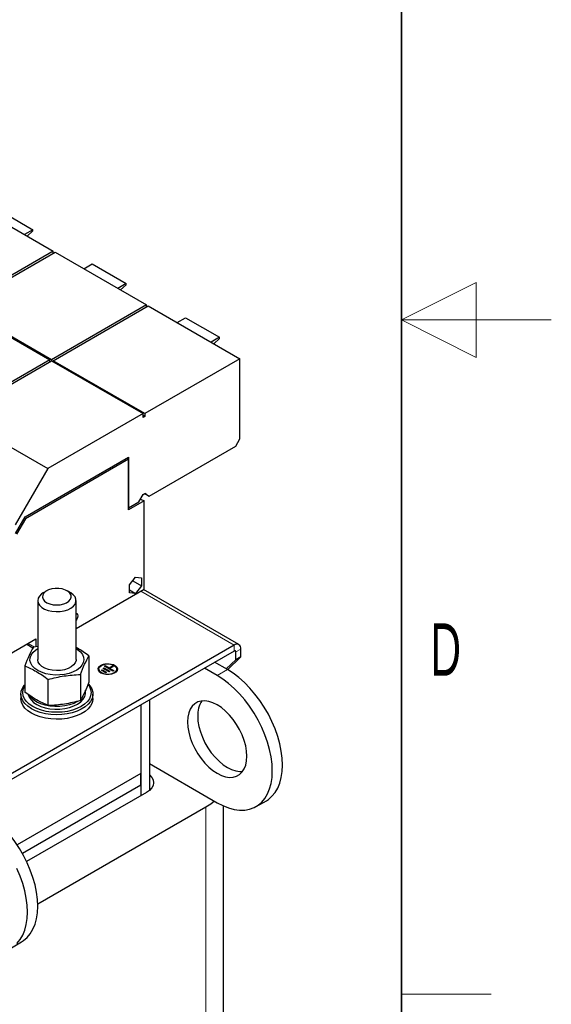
# Model space of a CAD drawing. Header units: millimetres. Extents: x 5 to 418, y 2 to 292.
# Tile 28 of 31: x 383 to 418, y 102 to 167. Entities that reach past the tile are written whole.
import ezdxf

# ---------------------------------------------------------------- set-up
doc = ezdxf.new("R2010")
doc.units = ezdxf.units.MM
doc.layers.add('SLD-0', color=7, linetype='Continuous')
doc.styles.add('SLDTEXTSTYLE0', font='TXT', dxfattribs={"width": 0.605})

msp = doc.modelspace()

# ---------------------------------------------------------------- linework, layer by layer
at = {"color": 7, "linetype": 'Continuous', "lineweight": 25}
for p, q in [((378.6815, 155.3729), (384.7909, 151.846)), ((381.1705, 154.5826), (383.4333, 153.2764)), ((383.4333, 153.2764), (382.8732, 152.9531)), ((383.0505, 152.8507), (383.4333, 153.1901)), ((383.4333, 153.1901), (383.4333, 153.2764)), ((384.7909, 151.846), (378.4552, 148.1885)), ((384.7909, 151.7154), (384.7909, 151.846)), ((378.5684, 148.1232), (384.9041, 151.7807)), ((384.9041, 151.7807), (391.0135, 148.2538)), ((386.833, 150.6671), (387.3931, 150.9904)), ((387.3931, 150.9904), (389.6558, 149.6842)), ((389.6558, 149.6842), (389.0958, 149.3609)), ((389.2731, 149.2585), (389.6558, 149.5979)), ((389.6558, 149.5979), (389.6558, 149.6842)), ((378.4552, 148.1232), (384.5646, 144.5963)), ((384.6778, 144.5963), (378.5684, 148.1232)), ((391.0135, 148.2538), (384.6778, 144.5963)), ((384.7909, 144.531), (391.1266, 148.1885)), ((391.0135, 148.1232), (391.0135, 148.2538)), ((391.1266, 148.1885), (397.236, 144.6616)), ((393.0556, 147.0749), (393.6156, 147.3982)), ((393.6156, 147.3982), (395.8784, 146.092)), ((395.8784, 146.092), (395.3183, 145.7687)), ((395.4956, 145.6663), (395.8784, 146.0057)), ((395.8784, 146.0057), (395.8784, 146.092)), ((384.5646, 144.5963), (378.2061, 140.9256)), ((384.5646, 144.4657), (384.5646, 144.5963)), ((384.6778, 144.5963), (384.6778, 144.531)), ((397.236, 144.6616), (390.9003, 141.0041)), ((397.236, 139.3182), (397.236, 144.6616)), ((378.3192, 140.8603), (384.6778, 144.531)), ((384.6778, 144.531), (390.7872, 141.0041)), ((390.9003, 141.0041), (384.7909, 144.531)), ((384.7909, 144.531), (384.7909, 144.4657)), ((378.3192, 140.8603), (384.4286, 137.3334)), ((390.7872, 141.0041), (384.4286, 137.3334)), ((390.7872, 140.7428), (390.7872, 141.0041)), ((390.9003, 140.8082), (390.7872, 140.8735)), ((390.9003, 140.8082), (390.7872, 140.7428)), ((390.9003, 141.0041), (390.9003, 140.8082)), ((391.1832, 135.4974), (396.9532, 138.8283)), ((396.9532, 138.8283), (397.236, 139.3182)), ((382.9242, 134.1133), (389.8142, 138.0908)), ((389.6926, 138.0206), (389.8085, 137.9536)), ((389.8142, 138.0908), (389.8142, 134.7071)), ((389.8085, 137.9536), (382.9253, 133.9801)), ((389.8085, 134.5699), (389.8085, 137.9536)), ((384.4286, 137.3334), (382.2528, 133.5647)), ((390.5043, 135.1055), (390.7872, 135.5954)), ((390.7872, 135.5954), (390.9003, 135.6607)), ((390.9003, 135.6607), (391.1832, 135.4974)), ((391.0135, 135.5953), (390.9003, 135.6607)), ((391.0135, 135.5953), (391.1832, 135.4974)), ((390.8438, 135.1675), (389.8085, 134.5699)), ((389.8142, 134.7071), (390.5043, 135.1055)), ((390.616, 135.299), (390.8438, 135.1675)), ((390.8438, 129.2754), (390.8438, 135.1675)), ((382.2736, 132.9865), (382.9242, 134.1133)), ((389.8085, 134.7103), (389.8142, 134.7071)), ((382.9253, 133.9801), (382.3322, 132.9527)), ((382.8668, 134.0139), (382.9253, 133.9801)), ((389.8736, 129.5729), (390.2781, 130.076)), ((389.8736, 129.0336), (389.8736, 129.5729)), ((390.0903, 129.8424), (390.6825, 129.5005)), ((390.2781, 130.076), (390.6825, 130.0398)), ((390.6825, 129.5005), (390.2781, 128.9974)), ((390.6825, 130.0398), (390.6825, 129.5005)), ((384.3496, 129.1719), (384.1233, 129.0412)), ((385.9337, 129.0412), (385.7074, 129.1719)), ((386.3085, 126.6572), (390.8438, 129.2754)), ((389.8736, 129.2309), (390.2781, 128.9974)), ((390.2781, 128.9974), (389.8736, 129.0336)), ((397.1713, 125.5777), (390.8049, 129.2529)), ((383.7485, 128.5188), (383.7485, 124.5863)), ((386.3085, 124.5863), (386.3085, 128.5188)), ((379.6234, 123.6472), (383.6228, 125.956)), ((396.8513, 125.546), (379.7676, 115.6838)), ((383.0198, 125.6079), (383.4339, 125.3689)), ((383.6228, 125.956), (383.6228, 125.4349)), ((396.8513, 125.1541), (379.7676, 115.2919)), ((383.7485, 125.4619), (383.4608, 125.4001)), ((396.9645, 124.5661), (396.9645, 125.0887)), ((397.3039, 124.7621), (397.3039, 125.2847)), ((387.17, 124.8263), (387.17, 123.0753)), ((396.3988, 123.9129), (395.55, 124.4028)), ((396.3281, 123.9537), (396.9645, 124.5661)), ((396.4129, 123.9047), (397.3039, 124.7621)), ((397.3039, 124.7621), (396.9645, 124.5661)), ((382.887, 124.1638), (382.887, 122.4128)), ((386.5962, 123.5901), (386.5962, 121.839)), ((387.8226, 123.9458), (387.8226, 123.9328)), ((387.9992, 123.8653), (388.0559, 123.8979)), ((388.2816, 123.7017), (387.9992, 123.8653)), ((388.0106, 123.8587), (388.0559, 123.8848)), ((388.0559, 123.8979), (388.3383, 123.7343)), ((388.0559, 123.8848), (388.0559, 123.8979)), ((388.0559, 123.8848), (388.3269, 123.7278)), ((388.1128, 123.9958), (388.1694, 124.0284)), ((388.5081, 123.7668), (388.1128, 123.9958)), ((388.1241, 123.9892), (388.1694, 124.0153)), ((388.1694, 124.0284), (388.5647, 123.7994)), ((388.1694, 124.0153), (388.1694, 124.0284)), ((388.1694, 124.0153), (388.5534, 123.7929)), ((388.1981, 124.1427), (388.2547, 124.1753)), ((388.7628, 123.8155), (388.1981, 124.1427)), ((388.2094, 124.1361), (388.2547, 124.1622)), ((388.2547, 124.1753), (388.5089, 124.0281)), ((388.2547, 124.1622), (388.2547, 124.1753)), ((388.2547, 124.1622), (388.5089, 124.015)), ((388.3383, 123.7343), (388.2816, 123.7017)), ((388.5647, 123.7994), (388.5081, 123.7668)), ((388.5089, 124.0281), (388.7355, 124.1584)), ((388.5089, 124.015), (388.7355, 124.1454)), ((388.5089, 124.015), (388.5089, 124.0281)), ((388.792, 124.1257), (388.5653, 123.9953)), ((388.5653, 123.9953), (388.8194, 123.8481)), ((388.5653, 123.9823), (388.5653, 123.9953)), ((388.5653, 123.9823), (388.8081, 123.8416)), ((388.7355, 124.1584), (388.792, 124.1257)), ((388.7355, 124.1454), (388.7355, 124.1584)), ((388.7355, 124.1454), (388.7807, 124.1192)), ((388.8194, 123.8481), (388.7628, 123.8155)), ((389.0226, 123.9328), (389.0226, 123.9458)), ((395.72, 123.521), (394.8712, 124.011)), ((384.4547, 121.5078), (384.4547, 123.2588)), ((382.6285, 122.2804), (382.6285, 121.9865)), ((386.9485, 122.3784), (386.9485, 122.5482)), ((387.4285, 121.9865), (387.4285, 122.2804)), ((391.1945, 121.8884), (391.1945, 115.8408)), ((390.6288, 121.5619), (390.6288, 115.4925)), ((390.6288, 121.5619), (390.6288, 116.9883)), ((390.6288, 116.9883), (382.3754, 112.2237)), ((390.6288, 116.1913), (390.6288, 116.9883)), ((391.1945, 117.6415), (395.72, 115.029)), ((390.6288, 116.1913), (382.7352, 111.6344)), ((391.0078, 115.7113), (383.0127, 111.0958)), ((390.6288, 116.1913), (390.6288, 115.4925)), ((398.3197, 114.7715), (398.9986, 115.1634)), ((394.9676, 114.7316), (383.7482, 108.2548)), ((396.1392, 88.6673), (396.1392, 114.8146)), ((381.9941, 105.3469), (382.6729, 105.7388))]:
    msp.add_line(p, q, dxfattribs=at)
at = {"color": 7, "linetype": 'Continuous', "lineweight": 18}
for p, q in [((390.6175, 129.1447), (396.8513, 125.546)), ((383.5384, 125.4168), (383.1136, 125.662)), ((396.8513, 125.1541), (396.8513, 125.546)), ((396.8513, 125.1541), (396.9645, 125.0887)), ((397.3039, 125.2847), (396.9645, 125.0887)), ((395.72, 123.521), (396.3988, 123.9129)), ((394.9676, 87.0345), (394.9676, 114.7316))]:
    msp.add_line(p, q, dxfattribs=at)
at = {"color": 7, "linetype": 'Continuous', "lineweight": 25, "flags": 128}
for points in [[(384.1233, 129.0412), (384.0026, 128.9606), (383.862, 128.823), (383.776, 128.6711), (383.7486, 128.5121), (383.781, 128.3534), (383.8717, 128.2025), (384.0165, 128.0663), (384.2087, 127.9513), (384.4392, 127.8628), (384.6972, 127.805)], [(384.78, 128.2448), (385.0185, 128.2259), (385.2575, 128.2419), (385.4822, 128.2917), (385.6783, 128.3721), (385.8336, 128.4782), (385.9384, 128.6033), (385.9859, 128.7395), (385.9733, 128.8782), (385.9014, 129.0108), (385.7746, 129.1289), (385.6009, 129.225), (385.3912, 129.2932), (385.1588, 129.3292), (384.9182, 129.3306), (384.6845, 129.2975), (384.4724, 129.2318), (384.2953, 129.1378), (384.1642, 129.0213), (384.0874, 128.8896), (384.0698, 128.7511), (384.1124, 128.6144), (384.2126, 128.488), (384.364, 128.3801), (384.5572, 128.2973), (384.78, 128.2448)], [(384.6972, 127.805), (384.9707, 127.7806), (385.247, 127.7907), (385.513, 127.8348), (385.7564, 127.911), (385.9657, 128.0155), (386.1312, 128.1436), (386.2451, 128.2892), (386.3022, 128.4455), (386.2997, 128.6053), (386.2378, 128.761), (386.1193, 128.9054), (385.9498, 129.0318), (385.9337, 129.0412)], [(386.3085, 127.6678), (386.3546, 127.6534), (386.4039, 127.5967), (386.4212, 127.5062), (386.4039, 127.3957), (386.3546, 127.282), (386.3085, 127.2143)], [(383.7557, 123.8516), (383.5489, 123.9946), (383.3896, 124.1566), (383.2831, 124.3324), (383.2326, 124.5164), (383.2398, 124.7027), (383.3046, 124.8852), (383.4247, 125.0581), (383.5964, 125.2158), (383.7485, 125.3169)], [(386.3085, 125.3169), (386.4103, 125.2523), (386.594, 125.0991), (386.7275, 124.9295), (386.8063, 124.7489), (386.8281, 124.563), (386.7919, 124.3779), (386.6991, 124.1995), (386.5526, 124.0335), (386.3571, 123.8853), (386.1189, 123.7596), (385.8457, 123.6605), (385.5462, 123.5911), (385.23, 123.5537), (384.9074, 123.5496), (384.5887, 123.5787), (384.2841, 123.6402), (384.0034, 123.7322), (383.7557, 123.8516)], [(386.3085, 124.5863), (386.3043, 124.5264), (386.2521, 124.3694), (386.1427, 124.2227), (385.9813, 124.0929), (385.7752, 123.9862), (385.5343, 123.9075), (385.2697, 123.8606), (384.9938, 123.8477), (384.7196, 123.8692), (384.4598, 123.9243), (384.2266, 124.0104), (384.0309, 124.1234), (383.8818, 124.258), (383.7863, 124.408), (383.749, 124.5663), (383.7485, 124.5863)], [(387.7826, 123.9328), (387.7866, 123.9741), (387.836, 124.0805), (387.9375, 124.1738), (388.0821, 124.2456), (388.257, 124.2897), (388.4465, 124.302), (388.634, 124.2815), (388.8027, 124.23), (388.9376, 124.1522), (389.0267, 124.0548), (389.0622, 123.9466), (389.0626, 123.9328)], [(387.9701, 123.6846), (387.8568, 123.7732), (387.7938, 123.8772), (387.7866, 123.9872), (387.836, 124.0936), (387.9375, 124.1868), (388.0821, 124.2587), (388.2035, 124.293)], [(388.1285, 123.6439), (387.9984, 123.7009), (387.888, 123.7886), (387.83, 123.8917), (387.83, 124), (387.888, 124.1031), (387.9984, 124.1908), (388.1502, 124.2545), (388.3288, 124.288), (388.5165, 124.288), (388.695, 124.2545), (388.8469, 124.1908), (388.9572, 124.1031), (389.0152, 124), (389.0152, 123.8917), (388.9572, 123.7886), (388.8469, 123.7009), (388.8044, 123.6786)], [(388.6954, 124.2801), (388.8027, 124.2431), (388.9376, 124.1652), (389.0267, 124.0679), (389.0622, 123.9597), (389.0408, 123.8502), (388.9645, 123.7493), (388.8401, 123.6658), (388.6785, 123.6072), (388.4943, 123.5787), (388.3036, 123.5828), (388.1236, 123.6192), (387.9701, 123.6846), (387.9701, 123.6846)], [(389.0226, 123.9328), (389.0152, 123.8786), (388.9572, 123.7755), (388.8469, 123.6879), (388.695, 123.6242), (388.5165, 123.5907), (388.3288, 123.5907), (388.1502, 123.6242), (387.9984, 123.6879)], [(398.9986, 115.1634), (399.1313, 115.2483), (399.3735, 115.4538), (399.5831, 115.7056), (399.7578, 116.0007), (399.8958, 116.336), (399.9954, 116.7078), (400.0556, 117.112), (400.0757, 117.5442), (400.0556, 117.9996), (399.9954, 118.4734), (399.8958, 118.9602), (399.7578, 119.4547), (399.5831, 119.9516), (399.3735, 120.4453), (399.1313, 120.9305), (398.8591, 121.4019), (398.56, 121.8543), (398.2373, 122.2827), (397.8943, 122.6824), (397.535, 123.0491), (397.1633, 123.3787), (396.7831, 123.6677), (396.3988, 123.9129)], [(383.3314, 121.3007), (383.0923, 121.4618), (382.8985, 121.642), (382.7546, 121.8372), (382.6641, 122.0427), (382.6289, 122.2539), (382.65, 122.4656), (382.7269, 122.6731), (382.8577, 122.8713), (382.887, 122.9059)], [(387.131, 122.9486), (387.2369, 122.8229), (387.3545, 122.6219), (387.4175, 122.4129), (387.4245, 122.2008), (387.3754, 121.9906), (387.2713, 121.7872), (387.1146, 121.5953), (386.909, 121.4195), (386.6593, 121.2639), (386.3714, 121.1321), (386.052, 121.0272), (385.7087, 120.9517), (385.3494, 120.9074), (384.9825, 120.8952), (384.6168, 120.9155), (384.2607, 120.9677), (383.9226, 121.0508), (383.6104, 121.1627), (383.3314, 121.3007)], [(387.1151, 122.9089), (387.1969, 122.7851), (387.2804, 122.5843), (387.3085, 122.3784), (387.2804, 122.1725), (387.1969, 121.9717), (387.06, 121.7809), (386.8731, 121.6048), (386.6407, 121.4477), (386.3687, 121.3136), (386.0636, 121.2056), (385.7331, 121.1266), (385.3852, 121.0784), (385.0285, 121.0622), (384.6718, 121.0784), (384.3239, 121.1266), (383.9934, 121.2056), (383.6884, 121.3136), (383.4163, 121.4477)], [(395.72, 115.029), (396.1043, 114.8303), (396.4844, 114.6804), (396.8562, 114.5808), (397.2155, 114.5327), (397.5584, 114.5365), (397.8812, 114.5922), (398.1803, 114.6992), (398.4525, 114.8564), (398.6947, 115.062), (398.9043, 115.3137), (399.079, 115.6088), (399.217, 115.9441), (399.3166, 116.3159), (399.3768, 116.7201), (399.3969, 117.1523), (399.3768, 117.6078), (399.3166, 118.0815), (399.217, 118.5683), (399.079, 119.0628), (398.9043, 119.5597), (398.6947, 120.0534), (398.4525, 120.5387), (398.1803, 121.01), (397.8812, 121.4624), (397.5584, 121.8908), (397.2155, 122.2905), (396.8562, 122.6572), (396.4844, 122.9869), (396.1043, 123.2758), (395.72, 123.521)], [(383.4163, 121.4477), (383.1839, 121.6048), (382.997, 121.7809), (382.8601, 121.9717), (382.7766, 122.1725), (382.7485, 122.3784), (382.7766, 122.5843), (382.8601, 122.7851), (382.887, 122.8302)], [(383.1236, 122.2397), (383.1839, 122.0708), (383.3044, 121.8906), (383.4774, 121.7252), (383.6974, 121.5796), (383.9579, 121.4583), (384.2509, 121.365), (384.5676, 121.3024), (384.8982, 121.2726), (385.2329, 121.2763), (385.5613, 121.3135), (385.8735, 121.3831), (386.16, 121.4829), (386.4122, 121.61), (386.6223, 121.7604), (386.784, 121.9295), (386.8924, 122.1123), (386.9441, 122.3032), (386.9485, 122.3784)], [(383.3314, 121.0068), (383.0923, 121.1678), (382.8985, 121.348), (382.7546, 121.5432), (382.6641, 121.7488), (382.6289, 121.9599), (382.6285, 121.9865)], [(386.4597, 121.8094), (386.4122, 121.7798), (386.16, 121.6528), (385.8735, 121.553), (385.5613, 121.4834), (385.2329, 121.4461), (384.8982, 121.4424), (384.5676, 121.4723), (384.2509, 121.5348), (383.9579, 121.6282), (383.6974, 121.7495), (383.4774, 121.895), (383.3044, 122.0604), (383.2102, 122.1922)], [(387.4285, 121.9865), (387.4245, 121.9069), (387.3754, 121.6967), (387.2713, 121.4933), (387.1146, 121.3014), (386.909, 121.1256), (386.6593, 120.97), (386.3714, 120.8382), (386.052, 120.7333), (385.7087, 120.6578), (385.3494, 120.6134), (384.9825, 120.6012), (384.6168, 120.6215), (384.2607, 120.6738), (383.9226, 120.7568), (383.6104, 120.8687), (383.3314, 121.0068)], [(393.7401, 120.4179), (393.7602, 120.0809), (393.8203, 119.7275), (393.919, 119.3649), (394.0544, 119.0004), (394.2237, 118.6416), (394.4234, 118.2956), (394.6495, 117.9695), (394.8975, 117.6701), (395.1622, 117.4033), (395.4382, 117.1746), (395.72, 116.9887), (396.0017, 116.8493), (396.2778, 116.7593), (396.5424, 116.7205), (396.7904, 116.7337), (397.0165, 116.7986), (397.2163, 116.914), (397.3856, 117.0774), (397.5209, 117.2855), (397.6197, 117.5342), (397.6797, 117.8183), (397.6999, 118.132), (397.6797, 118.469), (397.6197, 118.8224), (397.5209, 119.1851), (397.3856, 119.5495), (397.2163, 119.9084), (397.0165, 120.2544), (396.7904, 120.5804), (396.5424, 120.8799), (396.2778, 121.1467), (396.0017, 121.3754), (395.72, 121.5613), (395.4382, 121.7007), (395.1622, 121.7907), (394.8975, 121.8295), (394.6495, 121.8163), (394.4234, 121.7513), (394.2237, 121.636), (394.0544, 121.4726), (393.919, 121.2644), (393.8203, 121.0158), (393.7602, 120.7317), (393.7401, 120.4179)], [(394.4189, 120.8098), (394.439, 120.4728), (394.4991, 120.1194), (394.5978, 119.7568), (394.7332, 119.3923), (394.9025, 119.0334), (395.1022, 118.6875), (395.3284, 118.3614), (395.5763, 118.0619), (395.841, 117.7952), (396.117, 117.5665), (396.3988, 117.3805), (396.6806, 117.2411), (396.9566, 117.1511), (397.2213, 117.1123), (397.4175, 117.1183)], [(391.1945, 116.888), (391.2068, 116.8776), (391.3546, 116.7179), (391.4457, 116.5446), (391.4764, 116.3644), (391.4457, 116.1842), (391.3546, 116.0109), (391.2068, 115.8513), (391.0078, 115.7113)], [(395.5294, 115.139), (395.2879, 114.9403), (394.9676, 114.7316)], [(382.6729, 105.7388), (382.8056, 105.8236), (383.0478, 106.0292), (383.2574, 106.2809), (383.4322, 106.5761), (383.5701, 106.9114), (383.6697, 107.2832), (383.7299, 107.6874), (383.7501, 108.1196), (383.7299, 108.575), (383.6697, 109.0487), (383.5701, 109.5355), (383.4322, 110.0301), (383.2574, 110.527), (383.0478, 111.0207), (382.8056, 111.5059), (382.5335, 111.9773), (382.2344, 112.4297), (381.9116, 112.8581), (381.5687, 113.2578), (381.2093, 113.6245), (380.8376, 113.9541), (380.4574, 114.2431), (380.0731, 114.4882)], [(382.369, 105.6373), (382.5786, 105.8891), (382.7533, 106.1842), (382.8913, 106.5195), (382.9909, 106.8913), (383.0511, 107.2955), (383.0712, 107.7277), (383.0511, 108.1832), (382.9909, 108.6569), (382.8913, 109.1437), (382.7533, 109.6382), (382.5786, 110.1351), (382.369, 110.6288)]]:
    msp.add_lwpolyline(points, dxfattribs=at)
at = {"color": 7, "linetype": 'Continuous', "lineweight": 25}
for centre, radius, start, end in [((397.028, 125.3294), 0.2795, 350.785963, 129.203285), ((396.8955, 125.0999), 0.0699, 350.785963, 129.203285), ((388.1131, 123.9557), 0.2914, 184.510904, 246.809237), ((396.098, 120.8883), 1.6809, 146.194573, 182.67593)]:
    msp.add_arc(centre, radius, start, end, dxfattribs=at)
for points, knots in [([(383.4608, 125.4001), (383.3661, 125.2283), (383.1749, 124.8815), (382.9836, 124.4046), (382.887, 124.1638)], [0, 0, 0, 0, 0.4952157, 1, 1, 1, 1]), ([(387.17, 124.8263), (386.9112, 125.0167), (386.6241, 125.228), (386.3369, 125.3678), (386.3085, 125.3816)], [0, 0, 0, 0, 0.90112804, 1, 1, 1, 1]), ([(386.5962, 123.5901), (386.6909, 123.8264), (386.8821, 124.3037), (387.0734, 124.651), (387.17, 124.8263)], [0, 0, 0, 0, 0.4952157, 1, 1, 1, 1]), ([(382.887, 124.1638), (383.1458, 124.0467), (383.6683, 123.8103), (384.1909, 123.4438), (384.4547, 123.2588)], [0, 0, 0, 0, 0.49521567, 1, 1, 1, 1]), ([(384.4547, 123.2588), (384.8082, 123.3458), (385.5219, 123.5214), (386.2358, 123.567), (386.5962, 123.5901)], [0, 0, 0, 0, 0.4952157, 1, 1, 1, 1]), ([(387.17, 123.0753), (387.0753, 122.8389), (386.884, 122.3617), (386.6927, 122.0143), (386.5962, 121.839)], [0, 0, 0, 0, 0.49521566, 1, 1, 1, 1]), ([(384.4547, 121.5078), (384.1959, 121.6248), (383.6734, 121.8613), (383.1508, 122.2278), (382.887, 122.4128)], [0, 0, 0, 0, 0.4952157, 1, 1, 1, 1]), ([(386.5962, 121.839), (386.2427, 121.752), (385.5289, 121.5764), (384.8151, 121.5308), (384.4547, 121.5078)], [0, 0, 0, 0, 0.4952157, 1, 1, 1, 1])]:
    msp.add_open_spline(points, degree=3, knots=knots, dxfattribs=at)
at = {"layer": 'SLD-0', "lineweight": 35}
msp.add_line((408, 12), (408, 282.5), dxfattribs=at)
at = {"layer": 'SLD-0', "color": 7, "linetype": 'Continuous', "lineweight": 18}
for p, q in [((413, 149.75), (408, 147.25)), ((413, 144.75), (413, 149.75)), ((418, 147.25), (408, 147.25)), ((408, 147.25), (413, 144.75))]:
    msp.add_line(p, q, dxfattribs=at)
at = {"layer": 'SLD-0', "lineweight": 18}
msp.add_line((408, 102.25), (414, 102.25), dxfattribs=at)

# ---------------------------------------------------------------- texts
at = {"layer": 'SLD-0', "insert": (410.9597, 127.0011), "char_height": 3.5, "attachment_point": 2, "style": 'SLDTEXTSTYLE0'}
msp.add_mtext('D', dxfattribs=at)

doc.saveas('drawing.dxf')
